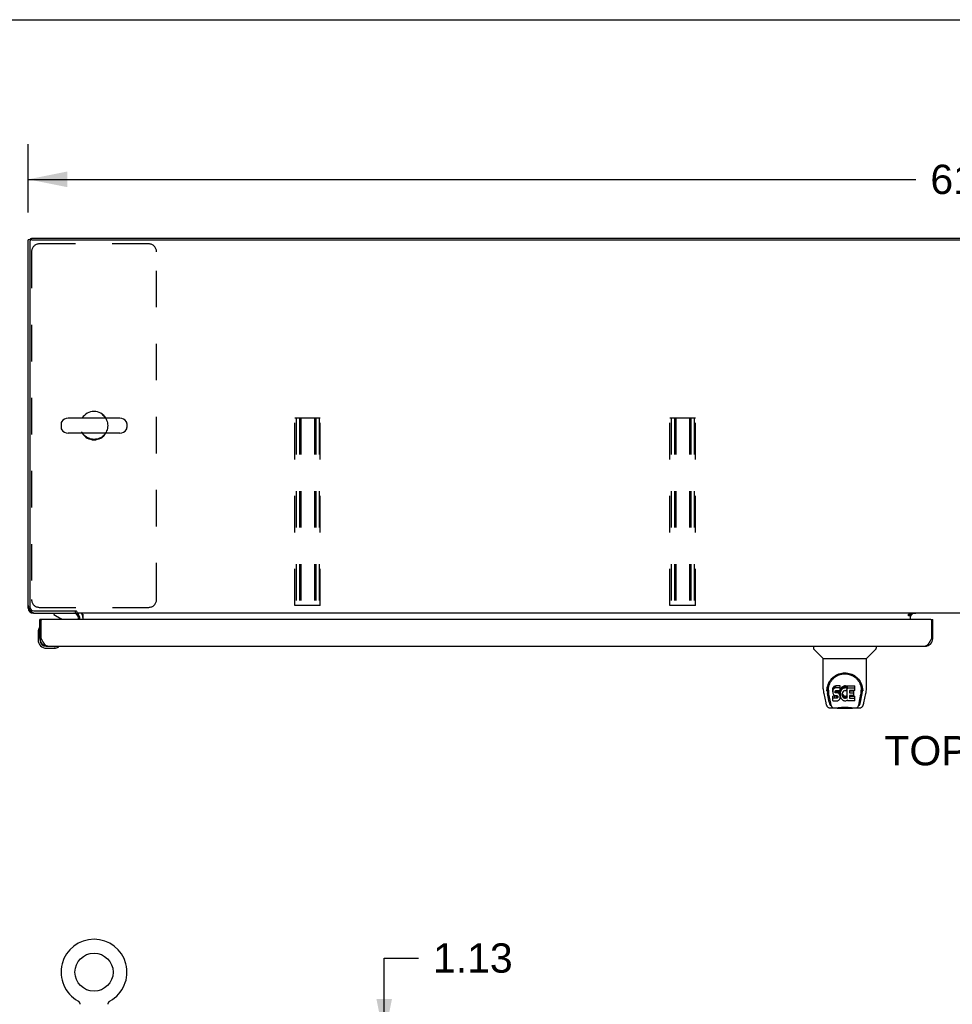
# Model space of a CAD drawing. Header units: inches. Extents: x 0 to 212, y 0 to 138.
# Tile 25 of 33: x 36 to 66, y 106 to 138. Entities that reach past the tile are written whole.
import ezdxf

# ---------------------------------------------------------------- set-up
doc = ezdxf.new("R2010")
doc.units = ezdxf.units.IN
doc.header["$LTSCALE"] = 11.6875
doc.header["$MEASUREMENT"] = 0
doc.linetypes.add('HIDDEN', pattern=[0.2, 0.1, -0.1])
doc.layers.get('0').update_dxf_attribs({"linetype": 'CONTINUOUS'})
for name, color, linetype in [('02___PRT_ALL_AXES', 7, 'CONTINUOUS'), ('DEFAULT_2', 8, 'HIDDEN'), ('DIMENSIONS', 7, 'CONTINUOUS')]:
    doc.layers.add(name, color=color, linetype=linetype)
doc.styles.get("Standard").update_dxf_attribs({"font": 'arial.ttf'})
doc.dimstyles.new('DIMSTYLE_1', dxfattribs={"dimtxt": 0.9375, "dimasz": 1.25, "dimexe": 0.09, "dimexo": 0.07, "dimgap": 0.0375, "dimtad": 0, "dimtih": 1, "dimtoh": 1, "dimzin": 4, "dimdsep": 46, "dimtxsty": 'Standard', "dimblk": '_FILLED', "dimblk1": '_FILLED', "dimblk2": '_FILLED', "dimcen": 0.09, "dimazin": 1, "dimtfac": 1, "dimtdec": 3, "dimtofl": 0, "dimtmove": 0, "dimatfit": 3, "dimldrblk": '_FILLED', "dimfxl": 0, "dimtolj": 1, "dimtzin": 4, "dimarcsym": 0})

# ---------------------------------------------------------------- blocks, each defined once
blk = doc.blocks.new('_FILLED')
at = {"color": 0, "linetype": 'ByBlock'}
blk.add_solid([(0, 0), (-1, 0.2), (-1, -0.2)], dxfattribs=at)
blk = doc.blocks.new('*D10')
at = {"layer": 'DIMENSIONS', "color": 2, "linetype": 'Continuous'}
for p, q in [((35.965, 131.337), (35.965, 133.518)), ((96.965, 131.337), (96.965, 133.518)), ((35.965, 132.393), (64.358, 132.393)), ((96.965, 132.393), (68.572, 132.393))]:
    blk.add_line(p, q, dxfattribs=at)
at = {"layer": 'DIMENSIONS', "color": 2, "linetype": 'Continuous', "xscale": 1.25, "yscale": 1.25, "zscale": 1.25, "rotation": 180}
blk.add_blockref('_FILLED', (35.965, 132.393), dxfattribs=at)
at = {"layer": 'DIMENSIONS', "color": 2, "linetype": 'Continuous', "xscale": 1.25, "yscale": 1.25, "zscale": 1.25}
blk.add_blockref('_FILLED', (96.965, 132.393), dxfattribs=at)
at = {"layer": 'DIMENSIONS', "color": 2, "linetype": 'Continuous', "insert": (66.465, 132.862), "char_height": 0.9375, "width": 3.27602, "attachment_point": 2, "line_spacing_factor": 0.9}
blk.add_mtext('61.00', dxfattribs=at)
blk = doc.blocks.new('*D13')
at = {"layer": 'DIMENSIONS', "color": 2, "linetype": 'Continuous'}
for p, q in [((47.353, 104.928), (47.353, 107.485)), ((47.353, 107.485), (48.447, 107.485)), ((46.228, 104.928), (50.994, 104.928)), ((46.228, 103.803), (50.994, 103.803)), ((47.353, 103.803), (47.353, 101.303))]:
    blk.add_line(p, q, dxfattribs=at)
at = {"layer": 'DIMENSIONS', "color": 2, "linetype": 'Continuous', "xscale": 1.25, "yscale": 1.25, "zscale": 1.25}
for p, rotation in [((47.353, 104.928), 270), ((47.353, 103.803), 90)]:
    blk.add_blockref('_FILLED', p, dxfattribs=dict(at, rotation=rotation))
at = {"layer": 'DIMENSIONS', "color": 2, "linetype": 'Continuous', "insert": (48.915, 107.954), "char_height": 0.9375, "width": 2.54763, "attachment_point": 1, "line_spacing_factor": 0.9}
blk.add_mtext('1.13', dxfattribs=at)

msp = doc.modelspace()

# ---------------------------------------------------------------- linework, layer by layer
at = {"color": 7, "linetype": 'Continuous'}
for p, q in [((0, 137.5), (212.5, 137.5)), ((36.069, 130.462), (35.965, 130.462)), ((36.014, 130.466), (36.017, 130.462)), ((36.017, 130.4), (36.017, 118.716)), ((36.069, 130.462), (36.069, 130.514)), ((36.079, 130.462), (96.85, 130.462)), ((38.9, 124.756), (37.237, 124.756)), ((37.015, 124.578), (37.015, 124.451)), ((39.123, 124.578), (39.123, 124.451)), ((38.9, 124.273), (37.237, 124.273)), ((35.965, 118.681), (35.978, 118.681)), ((36.014, 118.563), (36.037, 118.587)), ((36.131, 118.528), (36.131, 118.514)), ((36.142, 118.591), (37.472, 118.591)), ((36.782, 118.514), (36.782, 118.475)), ((36.782, 118.475), (37.02, 118.337)), ((37.464, 118.591), (37.464, 118.514)), ((37.517, 118.565), (37.517, 118.514)), ((94.162, 118.514), (37.517, 118.514)), ((37.715, 118.485), (37.715, 118.31)), ((64.126, 118.434), (64.126, 118.485)), ((64.126, 118.485), (64.194, 118.485)), ((64.194, 118.434), (64.126, 118.434)), ((64.194, 118.514), (64.194, 118.485)), ((64.194, 118.31), (64.194, 118.48)), ((64.201, 118.439), (64.265, 118.503)), ((36.402, 118.31), (36.34, 118.31)), ((37.569, 118.31), (37.569, 118.357)), ((64.84, 118.31), (64.902, 118.31)), ((36.28, 117.916), (36.28, 117.659)), ((36.327, 118.051), (36.327, 118.051)), ((36.34, 117.703), (36.34, 117.659)), ((36.34, 117.703), (36.382, 117.703)), ((64.902, 117.703), (64.86, 117.703)), ((36.543, 117.456), (36.586, 117.456)), ((36.543, 117.396), (36.799, 117.396)), ((36.837, 117.399), (36.799, 117.396)), ((61.086, 117.456), (61.086, 117.394)), ((61.395, 117.069), (61.098, 117.366)), ((62.785, 117.069), (63.082, 117.366)), ((63.094, 117.456), (63.094, 117.394)), ((61.401, 116.091), (61.401, 117.063)), ((61.401, 117.063), (62.779, 117.063)), ((62.779, 116.092), (62.779, 117.063)), ((61.416, 115.948), (61.481, 115.643)), ((61.526, 116.122), (61.525, 116.059)), ((61.588, 115.67), (61.536, 115.941)), ((61.563, 116.049), (61.563, 116.026)), ((61.572, 115.928), (61.629, 115.635)), ((61.706, 116.094), (61.704, 116.071)), ((61.704, 116.004), (61.704, 116.071)), ((61.706, 116.028), (61.704, 116.004)), ((61.704, 116.004), (61.705, 115.98)), ((61.705, 115.98), (61.709, 115.957)), ((61.711, 116.118), (61.706, 116.094)), ((61.706, 116.028), (61.706, 116.094)), ((61.711, 116.051), (61.706, 116.028)), ((61.709, 115.957), (61.717, 115.934)), ((61.72, 116.14), (61.711, 116.118)), ((61.711, 116.051), (61.711, 116.118)), ((61.72, 116.073), (61.711, 116.051)), ((61.717, 115.934), (61.73, 115.914)), ((61.734, 116.16), (61.72, 116.14)), ((61.72, 116.073), (61.72, 116.14)), ((61.734, 116.093), (61.72, 116.073)), ((61.73, 115.914), (61.746, 115.897)), ((61.742, 116.168), (61.734, 116.16)), ((61.734, 116.093), (61.734, 116.16)), ((61.742, 116.101), (61.734, 116.093)), ((61.752, 116.174), (61.742, 116.168)), ((61.742, 116.101), (61.742, 116.168)), ((61.752, 116.108), (61.742, 116.101)), ((61.773, 116.184), (61.752, 116.174)), ((61.752, 116.108), (61.752, 116.174)), ((61.773, 116.117), (61.752, 116.108)), ((61.797, 116.192), (61.773, 116.184)), ((61.773, 116.117), (61.773, 116.184)), ((61.797, 116.125), (61.773, 116.117)), ((61.775, 115.992), (61.776, 116.007)), ((61.776, 115.985), (61.775, 115.992)), ((61.776, 116.007), (61.778, 116.022)), ((61.776, 115.985), (61.776, 116.007)), ((61.778, 115.978), (61.776, 115.985)), ((61.778, 116.022), (61.781, 116.029)), ((61.778, 115.978), (61.778, 116.022)), ((61.782, 115.972), (61.778, 115.978)), ((61.781, 116.029), (61.787, 116.034)), ((61.782, 115.972), (61.782, 116.03)), ((61.789, 115.967), (61.782, 115.972)), ((61.787, 116.034), (61.801, 116.038)), ((61.789, 116.034), (61.788, 116.034)), ((61.803, 116.03), (61.789, 116.034)), ((61.789, 115.967), (61.789, 116.034)), ((61.803, 115.963), (61.789, 115.967)), ((61.797, 116.125), (61.797, 116.192)), ((61.936, 116.192), (61.797, 116.192)), ((61.936, 116.125), (61.797, 116.125)), ((61.801, 116.038), (61.816, 116.039)), ((61.827, 116.031), (61.803, 116.03)), ((61.803, 115.963), (61.803, 116.03)), ((61.827, 115.964), (61.803, 115.963)), ((61.816, 116.039), (61.929, 116.039)), ((61.851, 116.029), (61.827, 116.031)), ((61.827, 115.964), (61.827, 116.031)), ((61.851, 115.963), (61.827, 115.964)), ((61.874, 116.024), (61.851, 116.029)), ((61.851, 115.963), (61.851, 116.029)), ((61.874, 115.958), (61.851, 115.963)), ((61.885, 116.019), (61.874, 116.024)), ((61.874, 115.958), (61.874, 116.024)), ((61.885, 115.953), (61.874, 115.958)), ((61.895, 116.013), (61.885, 116.019)), ((61.885, 115.953), (61.885, 116.019)), ((61.895, 115.946), (61.885, 115.953)), ((61.912, 115.996), (61.895, 116.013)), ((61.895, 115.946), (61.895, 116.013)), ((61.912, 115.929), (61.895, 115.946)), ((61.926, 115.976), (61.912, 115.996)), ((61.912, 115.929), (61.912, 115.996)), ((61.926, 115.909), (61.912, 115.929)), ((61.935, 115.954), (61.926, 115.976)), ((61.926, 115.909), (61.926, 115.976)), ((61.935, 115.887), (61.926, 115.909)), ((61.929, 116.039), (61.934, 116.04)), ((61.934, 116.04), (61.936, 116.045)), ((61.935, 115.887), (61.935, 115.954)), ((61.936, 115.95), (61.935, 115.954)), ((61.938, 116.149), (61.936, 116.192)), ((61.936, 116.125), (61.936, 116.192)), ((61.938, 116.082), (61.936, 116.125)), ((61.936, 116.045), (61.937, 116.058)), ((61.941, 116.028), (61.936, 115.983)), ((61.936, 115.916), (61.936, 115.983)), ((61.941, 115.961), (61.936, 115.916)), ((61.936, 115.916), (61.937, 115.894)), ((61.937, 116.058), (61.938, 116.082)), ((61.938, 116.082), (61.938, 116.149)), ((61.945, 116.049), (61.941, 116.028)), ((61.941, 115.961), (61.941, 116.028)), ((61.945, 115.983), (61.941, 115.961)), ((61.951, 116.071), (61.945, 116.049)), ((61.945, 115.983), (61.945, 116.049)), ((61.951, 116.004), (61.945, 115.983)), ((61.959, 116.091), (61.951, 116.071)), ((61.951, 116.004), (61.951, 116.071)), ((61.959, 116.025), (61.951, 116.004)), ((61.97, 116.111), (61.959, 116.091)), ((61.959, 116.025), (61.959, 116.091)), ((61.97, 116.044), (61.959, 116.025)), ((61.983, 116.129), (61.97, 116.111)), ((61.97, 116.044), (61.97, 116.111)), ((61.983, 116.062), (61.97, 116.044)), ((61.998, 116.146), (61.983, 116.129)), ((61.983, 116.062), (61.983, 116.129)), ((61.998, 116.079), (61.983, 116.062)), ((62.014, 116.161), (61.998, 116.146)), ((61.998, 116.079), (61.998, 116.146)), ((62.014, 116.094), (61.998, 116.079)), ((62.006, 115.932), (62.005, 115.905)), ((62.009, 115.959), (62.006, 115.932)), ((62.007, 115.892), (62.007, 115.932)), ((62.008, 115.951), (62.01, 115.946)), ((62.013, 115.971), (62.009, 115.959)), ((62.01, 115.946), (62.02, 115.921)), ((62.01, 115.879), (62.01, 115.946)), ((62.019, 115.983), (62.013, 115.971)), ((62.032, 116.174), (62.014, 116.161)), ((62.014, 116.094), (62.014, 116.161)), ((62.032, 116.107), (62.014, 116.094)), ((62.033, 116.006), (62.019, 115.983)), ((62.02, 115.921), (62.033, 115.898)), ((62.02, 115.854), (62.02, 115.921)), ((62.053, 116.183), (62.032, 116.174)), ((62.032, 116.107), (62.032, 116.174)), ((62.053, 116.116), (62.032, 116.107)), ((62.041, 116.017), (62.033, 116.006)), ((62.052, 116.024), (62.041, 116.017)), ((62.077, 116.035), (62.052, 116.024)), ((62.075, 116.188), (62.053, 116.183)), ((62.053, 116.116), (62.053, 116.183)), ((62.075, 116.121), (62.053, 116.116)), ((62.097, 116.19), (62.075, 116.188)), ((62.075, 116.121), (62.075, 116.188)), ((62.097, 116.123), (62.075, 116.121)), ((62.09, 116.038), (62.077, 116.035)), ((62.103, 116.038), (62.09, 116.038)), ((62.097, 116.123), (62.097, 116.19)), ((62.097, 116.19), (62.119, 116.19)), ((62.119, 116.123), (62.097, 116.123)), ((62.116, 116.035), (62.103, 116.038)), ((62.129, 116.03), (62.116, 116.035)), ((62.13, 116.188), (62.119, 116.19)), ((62.119, 116.123), (62.119, 116.19)), ((62.13, 116.121), (62.119, 116.123)), ((62.141, 116.185), (62.13, 116.188)), ((62.13, 116.121), (62.13, 116.188)), ((62.141, 116.118), (62.13, 116.121)), ((62.161, 116.101), (62.135, 116.032)), ((62.16, 116.173), (62.141, 116.185)), ((62.141, 116.118), (62.141, 116.185)), ((62.16, 116.106), (62.141, 116.118)), ((62.16, 116.173), (62.16, 116.106)), ((62.161, 116.169), (62.161, 116.102)), ((62.17, 115.798), (62.17, 116.189)), ((62.17, 116.189), (62.407, 116.189)), ((62.17, 116.123), (62.407, 116.123)), ((62.24, 116.035), (62.24, 115.967)), ((62.407, 116.039), (62.244, 116.039)), ((62.244, 116.03), (62.376, 116.03)), ((62.244, 115.963), (62.376, 115.963)), ((62.38, 115.885), (62.38, 116.025)), ((62.411, 116.044), (62.411, 116.185)), ((62.55, 115.635), (62.607, 115.925)), ((62.592, 115.67), (62.644, 115.941)), ((62.607, 115.925), (62.608, 115.929)), ((62.654, 116.122), (62.655, 116.059)), ((62.661, 116.049), (62.661, 116.049)), ((62.661, 116.036), (62.661, 116.036)), ((62.699, 115.643), (62.764, 115.948)), ((61.706, 115.718), (61.706, 115.86)), ((61.77, 115.865), (61.711, 115.864)), ((61.711, 115.797), (61.711, 115.864)), ((61.77, 115.798), (61.711, 115.797)), ((61.711, 115.713), (61.855, 115.713)), ((61.746, 115.897), (61.766, 115.884)), ((61.766, 115.884), (61.777, 115.879)), ((61.831, 115.865), (61.77, 115.865)), ((61.77, 115.798), (61.77, 115.865)), ((61.831, 115.798), (61.77, 115.798)), ((61.777, 115.879), (61.789, 115.877)), ((61.789, 115.877), (61.836, 115.877)), ((61.846, 115.866), (61.831, 115.865)), ((61.831, 115.798), (61.831, 115.865)), ((61.846, 115.799), (61.831, 115.798)), ((61.836, 115.877), (61.844, 115.876)), ((61.844, 115.876), (61.851, 115.874)), ((61.853, 115.87), (61.846, 115.866)), ((61.846, 115.799), (61.846, 115.866)), ((61.853, 115.803), (61.846, 115.799)), ((61.851, 115.874), (61.857, 115.869)), ((61.854, 115.871), (61.853, 115.87)), ((61.853, 115.803), (61.853, 115.87)), ((61.858, 115.808), (61.853, 115.803)), ((61.855, 115.713), (61.867, 115.715)), ((61.857, 115.869), (61.862, 115.863)), ((61.858, 115.808), (61.858, 115.868)), ((61.867, 115.82), (61.858, 115.808)), ((61.862, 115.863), (61.868, 115.85)), ((61.867, 115.82), (61.867, 115.852)), ((61.87, 115.827), (61.867, 115.82)), ((61.867, 115.715), (61.878, 115.719)), ((61.868, 115.85), (61.871, 115.835)), ((61.87, 115.827), (61.87, 115.839)), ((61.871, 115.835), (61.87, 115.827)), ((61.878, 115.719), (61.898, 115.733)), ((61.898, 115.733), (61.915, 115.75)), ((61.915, 115.75), (61.922, 115.76)), ((61.922, 115.76), (61.927, 115.77)), ((61.927, 115.77), (61.936, 115.793)), ((61.941, 115.864), (61.935, 115.887)), ((61.936, 115.793), (61.942, 115.816)), ((61.937, 115.894), (61.94, 115.872)), ((61.94, 115.872), (61.945, 115.85)), ((61.944, 115.84), (61.941, 115.864)), ((61.942, 115.816), (61.944, 115.84)), ((61.944, 115.84), (61.944, 115.854)), ((61.945, 115.85), (61.952, 115.829)), ((61.952, 115.829), (61.973, 115.79)), ((61.973, 115.79), (61.986, 115.771)), ((61.986, 115.771), (62, 115.755)), ((62, 115.755), (62.017, 115.74)), ((62.005, 115.905), (62.007, 115.892)), ((62.007, 115.892), (62.01, 115.879)), ((62.01, 115.879), (62.02, 115.854)), ((62.017, 115.74), (62.034, 115.726)), ((62.02, 115.854), (62.033, 115.831)), ((62.033, 115.898), (62.042, 115.888)), ((62.033, 115.831), (62.033, 115.898)), ((62.033, 115.831), (62.042, 115.821)), ((62.034, 115.726), (62.044, 115.721)), ((62.042, 115.888), (62.052, 115.879)), ((62.042, 115.821), (62.042, 115.888)), ((62.042, 115.821), (62.052, 115.812)), ((62.044, 115.721), (62.055, 115.717)), ((62.052, 115.879), (62.063, 115.872)), ((62.052, 115.812), (62.052, 115.879)), ((62.052, 115.812), (62.063, 115.805)), ((62.055, 115.717), (62.076, 115.712)), ((62.063, 115.872), (62.076, 115.867)), ((62.063, 115.805), (62.063, 115.872)), ((62.063, 115.805), (62.076, 115.8)), ((62.076, 115.867), (62.089, 115.864)), ((62.076, 115.8), (62.076, 115.867)), ((62.076, 115.8), (62.089, 115.798)), ((62.076, 115.712), (62.098, 115.709)), ((62.089, 115.864), (62.102, 115.864)), ((62.089, 115.798), (62.089, 115.864)), ((62.089, 115.798), (62.102, 115.797)), ((62.098, 115.709), (62.121, 115.712)), ((62.102, 115.864), (62.115, 115.866)), ((62.102, 115.797), (62.102, 115.864)), ((62.102, 115.797), (62.115, 115.799)), ((62.115, 115.866), (62.128, 115.87)), ((62.115, 115.799), (62.115, 115.866)), ((62.115, 115.799), (62.128, 115.803)), ((62.121, 115.712), (62.142, 115.719)), ((62.128, 115.87), (62.14, 115.875)), ((62.128, 115.803), (62.128, 115.87)), ((62.128, 115.803), (62.14, 115.809)), ((62.14, 115.875), (62.151, 115.883)), ((62.14, 115.809), (62.14, 115.875)), ((62.14, 115.809), (62.151, 115.816)), ((62.142, 115.719), (62.161, 115.731)), ((62.151, 115.883), (62.151, 115.816)), ((62.158, 115.882), (62.17, 115.864)), ((62.158, 115.815), (62.17, 115.798)), ((62.172, 115.731), (62.161, 115.731)), ((62.161, 115.731), (62.161, 115.731)), ((62.172, 115.718), (62.172, 115.731)), ((62.407, 115.713), (62.176, 115.713)), ((62.241, 115.876), (62.241, 115.799)), ((62.376, 115.881), (62.246, 115.881)), ((62.246, 115.861), (62.407, 115.861)), ((62.246, 115.794), (62.407, 115.794)), ((62.412, 115.718), (62.412, 115.857)), ((61.605, 115.488), (61.832, 115.488)), ((61.647, 115.567), (61.64, 115.567)), ((61.646, 115.571), (61.649, 115.561)), ((61.649, 115.56), (61.649, 115.561)), ((61.692, 115.488), (61.69, 115.488)), ((61.807, 115.488), (61.827, 115.489)), ((61.807, 115.488), (61.829, 115.489)), ((61.852, 115.468), (61.831, 115.489)), ((62.328, 115.468), (61.852, 115.468)), ((62.328, 115.468), (62.349, 115.489)), ((62.348, 115.488), (62.575, 115.488)), ((62.489, 115.488), (62.488, 115.488)), ((62.531, 115.561), (62.534, 115.571)), ((62.531, 115.56), (62.531, 115.561)), ((62.54, 115.567), (62.533, 115.567)), ((37.553, 106.113), (37.553, 106.113)), ((37.553, 106.113), (37.557, 106.111)), ((37.557, 106.111), (37.561, 106.108)), ((37.561, 106.108), (37.564, 106.106)), ((37.564, 106.106), (37.568, 106.103)), ((37.568, 106.103), (37.571, 106.1)), ((37.571, 106.1), (37.575, 106.097)), ((37.575, 106.098), (37.578, 106.094)), ((37.578, 106.095), (37.581, 106.091)), ((37.581, 106.091), (37.584, 106.088)), ((37.584, 106.088), (37.587, 106.085)), ((37.587, 106.085), (37.59, 106.081)), ((37.59, 106.081), (37.593, 106.078)), ((37.593, 106.078), (37.595, 106.074)), ((37.595, 106.074), (37.598, 106.071)), ((37.598, 106.071), (37.6, 106.067)), ((37.6, 106.067), (37.602, 106.063)), ((37.602, 106.063), (37.604, 106.059)), ((37.604, 106.059), (37.606, 106.055)), ((37.606, 106.055), (37.608, 106.051)), ((37.608, 106.051), (37.609, 106.047)), ((37.609, 106.047), (37.611, 106.043)), ((37.611, 106.043), (37.612, 106.038)), ((37.612, 106.038), (37.613, 106.034)), ((37.614, 106.03), (37.615, 106.025)), ((38.521, 106.004), (38.521, 106.008)), ((38.522, 106.017), (38.522, 106.021)), ((38.524, 106.03), (38.525, 106.034)), ((38.525, 106.034), (38.526, 106.038)), ((38.526, 106.038), (38.527, 106.043)), ((38.527, 106.043), (38.529, 106.047)), ((38.529, 106.047), (38.53, 106.051)), ((38.53, 106.051), (38.532, 106.055)), ((38.532, 106.055), (38.534, 106.059)), ((38.534, 106.059), (38.536, 106.063)), ((38.536, 106.063), (38.538, 106.067)), ((38.538, 106.067), (38.54, 106.071)), ((38.54, 106.071), (38.543, 106.074)), ((38.543, 106.074), (38.545, 106.078)), ((38.545, 106.078), (38.548, 106.081)), ((38.548, 106.081), (38.551, 106.085)), ((38.551, 106.085), (38.554, 106.088)), ((38.554, 106.088), (38.557, 106.091)), ((38.557, 106.091), (38.56, 106.095)), ((38.56, 106.094), (38.563, 106.098)), ((38.563, 106.097), (38.567, 106.1)), ((38.566, 106.1), (38.57, 106.103)), ((38.57, 106.103), (38.574, 106.106)), ((38.574, 106.106), (38.577, 106.108)), ((38.577, 106.108), (38.581, 106.111)), ((38.577, 106.108), (38.579, 106.109)), ((38.581, 106.111), (38.585, 106.113)), ((38.585, 106.113), (38.585, 106.113))]:
    msp.add_line(p, q, dxfattribs=at)
at = {"color": 3, "linetype": 'Continuous'}
for p, q in [((35.965, 118.681), (35.965, 130.462)), ((36.069, 130.514), (96.861, 130.514)), ((36.131, 118.514), (37.468, 118.514)), ((64.194, 118.48), (64.126, 118.48)), ((64.365, 118.503), (64.194, 118.503)), ((36.34, 117.703), (36.34, 118.31)), ((36.382, 117.703), (36.382, 118.29)), ((64.84, 118.31), (36.402, 118.31)), ((37.611, 118.31), (37.611, 118.372)), ((64.86, 118.29), (64.86, 117.703)), ((64.902, 117.703), (64.902, 118.31)), ((36.395, 117.678), (36.382, 117.703)), ((36.402, 117.666), (36.395, 117.678)), ((36.408, 117.653), (36.402, 117.666)), ((36.415, 117.641), (36.408, 117.653)), ((36.422, 117.629), (36.415, 117.641)), ((64.834, 117.653), (64.827, 117.641)), ((64.841, 117.666), (64.834, 117.653)), ((64.847, 117.678), (64.841, 117.666)), ((64.86, 117.703), (64.847, 117.678)), ((36.586, 117.456), (64.656, 117.456))]:
    msp.add_line(p, q, dxfattribs=at)
for points in [[(35.974, 118.697), (35.973, 118.696), (35.967, 118.689), (35.965, 118.681)], [(36.131, 118.514), (36.139, 118.517), (36.147, 118.523), (36.147, 118.523)], [(36.586, 117.456), (36.583, 117.457), (36.58, 117.457), (36.577, 117.457), (36.573, 117.458), (36.57, 117.458), (36.567, 117.459), (36.563, 117.46), (36.56, 117.462), (36.557, 117.463), (36.553, 117.464), (36.55, 117.466), (36.547, 117.468), (36.544, 117.47), (36.54, 117.472), (36.537, 117.474), (36.534, 117.476), (36.53, 117.479), (36.527, 117.482), (36.524, 117.484), (36.52, 117.487), (36.517, 117.491), (36.514, 117.494), (36.511, 117.497), (36.507, 117.501), (36.504, 117.504), (36.501, 117.508), (36.497, 117.512), (36.494, 117.516), (36.491, 117.52), (36.488, 117.524), (36.484, 117.529), (36.481, 117.533), (36.478, 117.538), (36.474, 117.542), (36.471, 117.547), (36.468, 117.552), (36.464, 117.557), (36.461, 117.562), (36.458, 117.567), (36.455, 117.573), (36.451, 117.578), (36.448, 117.583), (36.445, 117.589), (36.441, 117.594), (36.438, 117.6), (36.435, 117.606), (36.431, 117.612), (36.428, 117.617), (36.425, 117.623), (36.422, 117.629)], [(64.827, 117.641), (64.821, 117.629), (64.818, 117.623), (64.814, 117.617), (64.811, 117.612), (64.808, 117.606), (64.804, 117.6), (64.801, 117.594), (64.798, 117.589), (64.794, 117.583), (64.791, 117.578), (64.788, 117.573), (64.785, 117.567), (64.781, 117.562), (64.778, 117.557), (64.775, 117.552), (64.771, 117.547), (64.768, 117.542), (64.765, 117.538), (64.762, 117.533), (64.758, 117.529), (64.755, 117.524), (64.752, 117.52), (64.748, 117.516), (64.745, 117.512), (64.742, 117.508), (64.738, 117.504), (64.735, 117.501), (64.732, 117.497), (64.729, 117.494), (64.725, 117.491), (64.722, 117.487), (64.719, 117.484), (64.715, 117.482), (64.712, 117.479), (64.709, 117.476), (64.705, 117.474), (64.702, 117.472), (64.699, 117.47), (64.696, 117.468), (64.692, 117.466), (64.689, 117.464), (64.686, 117.463), (64.682, 117.462), (64.679, 117.46), (64.676, 117.459), (64.672, 117.458), (64.669, 117.458), (64.666, 117.457), (64.663, 117.457), (64.659, 117.457), (64.656, 117.456)]]:
    msp.add_lwpolyline(points, dxfattribs=at)
at = {"color": 7, "linetype": 'Continuous'}
for points in [[(37.497, 118.58), (37.495, 118.581), (37.494, 118.581), (37.492, 118.582), (37.49, 118.582), (37.488, 118.583), (37.486, 118.584), (37.484, 118.585), (37.481, 118.586), (37.479, 118.588), (37.476, 118.589), (37.474, 118.59), (37.472, 118.591)], [(37.517, 118.565), (37.516, 118.567), (37.515, 118.568), (37.513, 118.57), (37.512, 118.571), (37.511, 118.573), (37.509, 118.574), (37.508, 118.575), (37.507, 118.576), (37.506, 118.577), (37.505, 118.577), (37.503, 118.578), (37.502, 118.578), (37.501, 118.579), (37.5, 118.579), (37.497, 118.58)], [(37.695, 118.498), (37.692, 118.503), (37.691, 118.505), (37.69, 118.507), (37.688, 118.508), (37.687, 118.51), (37.685, 118.512), (37.684, 118.513), (37.682, 118.514), (37.681, 118.514), (37.679, 118.514), (37.678, 118.514)], [(37.715, 118.485), (37.713, 118.485), (37.712, 118.485), (37.71, 118.485), (37.708, 118.486), (37.706, 118.487), (37.704, 118.488), (37.703, 118.489), (37.701, 118.491), (37.7, 118.492), (37.698, 118.494), (37.697, 118.496), (37.695, 118.498)], [(36.327, 118.051), (36.326, 118.05), (36.326, 118.048), (36.325, 118.045)], [(36.928, 117.441), (36.93, 117.442), (36.932, 117.442), (36.933, 117.443)], [(36.933, 117.443), (36.935, 117.443), (36.935, 117.443)], [(61.519, 116.049), (61.522, 116.091), (61.529, 116.143), (61.541, 116.192), (61.556, 116.238), (61.575, 116.282), (61.596, 116.323), (61.621, 116.361), (61.648, 116.397), (61.677, 116.43), (61.709, 116.461), (61.744, 116.49), (61.78, 116.515), (61.819, 116.538), (61.86, 116.558), (61.903, 116.575), (61.948, 116.589), (61.994, 116.598), (62.041, 116.605), (62.088, 116.607), (62.135, 116.605), (62.182, 116.599), (62.228, 116.59), (62.273, 116.577), (62.316, 116.56), (62.357, 116.54), (62.396, 116.518), (62.433, 116.492), (62.468, 116.464), (62.5, 116.433), (62.53, 116.4), (62.557, 116.364), (62.581, 116.326), (62.603, 116.286), (62.622, 116.243), (62.638, 116.197), (62.65, 116.148), (62.658, 116.097), (62.661, 116.049)], [(61.85, 116.518), (61.866, 116.526), (61.882, 116.533), (61.898, 116.54), (61.914, 116.546), (61.93, 116.551), (61.946, 116.556), (61.962, 116.56), (61.978, 116.564), (61.994, 116.567), (62.01, 116.57), (62.026, 116.572), (62.041, 116.574), (62.057, 116.575), (62.073, 116.576), (62.089, 116.576), (62.105, 116.576), (62.121, 116.575), (62.137, 116.574), (62.153, 116.572), (62.169, 116.57), (62.185, 116.567), (62.201, 116.564), (62.217, 116.56), (62.233, 116.556), (62.249, 116.551), (62.265, 116.546), (62.281, 116.54), (62.297, 116.534), (62.313, 116.526)], [(61.563, 116.049), (61.563, 116.069), (61.565, 116.093), (61.567, 116.117), (61.571, 116.141), (61.576, 116.165), (61.582, 116.188), (61.588, 116.211), (61.596, 116.233), (61.605, 116.254), (61.614, 116.275), (61.624, 116.296), (61.635, 116.315), (61.647, 116.334), (61.659, 116.352), (61.672, 116.369), (61.685, 116.386), (61.699, 116.402), (61.713, 116.417), (61.727, 116.431), (61.742, 116.444), (61.757, 116.457), (61.772, 116.469), (61.787, 116.48), (61.803, 116.491), (61.819, 116.501), (61.834, 116.51), (61.85, 116.518)], [(62.313, 116.526), (62.329, 116.519), (62.345, 116.51), (62.361, 116.501), (62.376, 116.491), (62.392, 116.481), (62.407, 116.47), (62.422, 116.458), (62.437, 116.445), (62.452, 116.432), (62.467, 116.417), (62.481, 116.402), (62.495, 116.387), (62.508, 116.37), (62.521, 116.353), (62.533, 116.334), (62.545, 116.316), (62.555, 116.296), (62.566, 116.276), (62.575, 116.255), (62.584, 116.233), (62.591, 116.211), (62.598, 116.188), (62.604, 116.165), (62.609, 116.142), (62.612, 116.118), (62.615, 116.094), (62.616, 116.069), (62.617, 116.049)], [(61.401, 116.091), (61.402, 116.064), (61.405, 116.022), (61.41, 115.98), (61.416, 115.948)], [(61.519, 116.036), (61.519, 116.04), (61.519, 116.049)], [(61.563, 116.026), (61.563, 116.01), (61.565, 115.981), (61.568, 115.953), (61.572, 115.928)], [(62.608, 115.929), (62.608, 115.932), (62.609, 115.935), (62.609, 115.938), (62.61, 115.941), (62.61, 115.944), (62.611, 115.947), (62.612, 115.951), (62.612, 115.954), (62.612, 115.958), (62.613, 115.961), (62.613, 115.965), (62.614, 115.969), (62.614, 115.973), (62.615, 115.977), (62.615, 115.981), (62.615, 115.986), (62.616, 115.99), (62.616, 115.994), (62.616, 115.999), (62.616, 116.004), (62.617, 116.009), (62.617, 116.013), (62.617, 116.018), (62.617, 116.024), (62.617, 116.049)], [(62.661, 116.049), (62.661, 116.041), (62.661, 116.036)], [(62.764, 115.948), (62.77, 115.979), (62.775, 116.021), (62.778, 116.064), (62.779, 116.092)], [(61.481, 115.643), (61.485, 115.628), (61.49, 115.607), (61.496, 115.588), (61.502, 115.572), (61.509, 115.557), (61.516, 115.543), (61.524, 115.531), (61.534, 115.52), (61.545, 115.51), (61.557, 115.501), (61.571, 115.495), (61.586, 115.49), (61.601, 115.488), (61.605, 115.488)], [(61.629, 115.635), (61.632, 115.624), (61.635, 115.61), (61.638, 115.596), (61.642, 115.583), (61.646, 115.571)], [(61.711, 115.864), (61.71, 115.864), (61.71, 115.864), (61.71, 115.864), (61.709, 115.864), (61.709, 115.864), (61.708, 115.863), (61.708, 115.863), (61.708, 115.863), (61.707, 115.862), (61.707, 115.862), (61.707, 115.861), (61.707, 115.861), (61.706, 115.86), (61.706, 115.86)], [(61.711, 115.797), (61.71, 115.797), (61.71, 115.797), (61.71, 115.797), (61.709, 115.797), (61.709, 115.797), (61.708, 115.797), (61.708, 115.796), (61.708, 115.796), (61.707, 115.796), (61.707, 115.795), (61.707, 115.795), (61.707, 115.794), (61.706, 115.794), (61.706, 115.793)], [(62.534, 115.571), (62.538, 115.583), (62.542, 115.596), (62.545, 115.61), (62.548, 115.624), (62.55, 115.635)], [(62.575, 115.488), (62.589, 115.489), (62.603, 115.492), (62.615, 115.497), (62.627, 115.504), (62.637, 115.512), (62.647, 115.521), (62.655, 115.531), (62.662, 115.541), (62.669, 115.553), (62.675, 115.565), (62.681, 115.579), (62.686, 115.595), (62.691, 115.611), (62.696, 115.63), (62.699, 115.643)], [(61.649, 115.56), (61.655, 115.548), (61.661, 115.536), (61.667, 115.525), (61.674, 115.516), (61.681, 115.508), (61.689, 115.501), (61.698, 115.495), (61.708, 115.491), (61.718, 115.489), (61.726, 115.488)], [(61.827, 115.489), (61.849, 115.49), (61.872, 115.492), (61.897, 115.495), (61.923, 115.498), (61.95, 115.501), (61.977, 115.503), (62.005, 115.506), (62.034, 115.507), (62.063, 115.509), (62.093, 115.509), (62.122, 115.508), (62.151, 115.507), (62.179, 115.505), (62.207, 115.503), (62.234, 115.5), (62.26, 115.497), (62.285, 115.495), (62.309, 115.492), (62.332, 115.49)], [(61.829, 115.489), (61.855, 115.49), (61.883, 115.493), (61.911, 115.496), (61.94, 115.498), (61.969, 115.501), (61.998, 115.504), (62.029, 115.505), (62.059, 115.507), (62.089, 115.507), (62.12, 115.507), (62.15, 115.505), (62.181, 115.504), (62.21, 115.501), (62.24, 115.498), (62.268, 115.496), (62.297, 115.493), (62.324, 115.49)], [(62.324, 115.49), (62.351, 115.489), (62.373, 115.488)], [(62.332, 115.49), (62.353, 115.489), (62.373, 115.488)], [(62.454, 115.488), (62.462, 115.489), (62.472, 115.491), (62.482, 115.495), (62.491, 115.501), (62.499, 115.507), (62.506, 115.516), (62.513, 115.525), (62.519, 115.535), (62.525, 115.548), (62.531, 115.56)], [(37.613, 106.034), (37.614, 106.03), (37.615, 106.025), (37.616, 106.021), (37.616, 106.017), (37.617, 106.012), (37.617, 106.008), (37.617, 106.004)], [(37.616, 106.017), (37.617, 106.012), (37.617, 106.008)], [(38.521, 106.008), (38.521, 106.012), (38.522, 106.017), (38.522, 106.021), (38.523, 106.025), (38.524, 106.03)]]:
    msp.add_lwpolyline(points, dxfattribs=at)
msp.add_circle((38.069, 107.032), 0.609, dxfattribs=at)
at = {"color": 3, "linetype": 'Continuous'}
for centre, radius, start, end in [((36.131, 130.348), 0.167, 112.0574, 136.4991), ((36.211, 118.761), 0.246, 180, 270), ((36.131, 118.681), 0.167, 180, 270), ((37.468, 118.372), 0.142, 0, 90), ((64.309, 118.399), 0.115, 115.2502, 167.1429), ((36.402, 118.29), 0.02, 90, 180), ((64.84, 118.29), 0.02, 0, 90), ((36.586, 117.703), 0.246, 180, 270), ((64.656, 117.703), 0.246, 270, 360)]:
    msp.add_arc(centre, radius, start, end, dxfattribs=at)
at = {"color": 7, "linetype": 'Continuous'}
for centre, radius, start, end in [((36.079, 130.4), 0.0625, 90, 180), ((37.237, 124.514), 0.241, 90, 146.8152), ((38.069, 124.514), 0.452, 32.2979, 147.7021), ((38.9, 124.514), 0.241, 33.1848, 90), ((37.14, 124.578), 0.125, 146.8152, 180), ((37.14, 124.451), 0.125, 180, 213.1848), ((38.998, 124.578), 0.125, 0, 33.1848), ((38.998, 124.451), 0.125, 326.8152, 360), ((37.237, 124.514), 0.241, 213.1848, 270), ((38.069, 124.514), 0.452, 212.2955, 327.7045), ((38.9, 124.514), 0.241, 270, 326.8152), ((36.142, 118.716), 0.125, 180, 270), ((37.412, 118.357), 0.157, 0, 90), ((37.468, 118.372), 0.246, 0, 35.3272), ((36.97, 118.251), 0.1, 36.5468, 59.908), ((36.53, 117.916), 0.25, 149.1101, 180), ((36.328, 118.036), 0.015, 96.3796, 149.1101), ((36.325, 118.036), 0.015, 0, 83.6204), ((36.543, 117.659), 0.263, 180, 270), ((36.543, 117.659), 0.203, 180, 270), ((36.799, 117.646), 0.25, 270, 300.8899), ((36.92, 117.441), 0.015, 6.3796, 90), ((36.92, 117.445), 0.015, 300.8899, 353.6204), ((61.125, 117.394), 0.0394, 180, 225), ((63.055, 117.394), 0.0394, 315, 360), ((61.409, 117.082), 0.0197, 225, 270), ((62.771, 117.082), 0.0197, 270, 315), ((38.069, 107.032), 1.054, 299.1042, 240.8958)]:
    msp.add_arc(centre, radius, start, end, dxfattribs=at)
for centre, major_axis, ratio, start_param, end_param in [((62.09, 116.049), (0, 0.565), 0.999848, 1.129542, 1.76365), ((62.09, 116.049), (0, 0.565), 0.999848, 4.519536, 5.157611), ((62.131, 116.034), (0, 0.00448), 1, -3.557718, -1.937287), ((62.157, 116.169), (0.00448, 0), 1, 0.003891, 0.905353), ((62.157, 116.102), (0.00448, 0), 1, 0.003842, 0.905353), ((62.157, 116.102), (0, 0.00448), 1, -1.937287, -1.566955), ((62.244, 116.035), (0, 0.00448), 1, 0, 1.570796), ((62.244, 116.034), (0, 0.00448), 1, 1.570796, 3.141593), ((62.244, 115.967), (0, 0.00448), 1, 1.570796, 3.141593), ((62.376, 116.025), (0.00448, 0), 1, 0, 1.570796), ((62.376, 115.958), (0, 0.00448), 1, -1.570796, 0), ((62.407, 116.185), (0, 0.00448), 1, -1.570796, 0), ((62.407, 116.118), (0, 0.00448), 1, -1.570796, 0), ((62.407, 116.044), (0, 0.00448), 1, -3.141593, -1.570796), ((61.646, 115.921), (0.007, 0.354), 0.213027, -3.923008, -3.13761), ((61.711, 115.718), (0, 0.00483), 1, 1.570796, 3.141593), ((62.154, 115.879), (0, 0.00448), 1, -0.975826, 0.651783), ((62.154, 115.813), (0, 0.00448), 1, -0.975826, 0.651783), ((62.176, 115.718), (0, 0.00448), 1, 1.570796, 3.141593), ((62.246, 115.876), (0, 0.00448), 1, 0, 1.570796), ((62.246, 115.866), (0, 0.00448), 1, 1.570796, 3.141593), ((62.246, 115.799), (0, 0.00448), 1, 1.570796, 3.141593), ((62.376, 115.885), (0, 0.00448), 1, -3.141593, -1.570796), ((62.407, 115.857), (0, 0.00448), 1, -1.570796, 0), ((62.407, 115.79), (0, 0.00448), 1, -1.570796, 0), ((62.407, 115.718), (0, 0.00448), 1, -3.141593, -1.570796), ((62.534, 115.921), (-0.007, 0.354), 0.213027, -3.145575, -2.360177)]:
    msp.add_ellipse(centre, major_axis=major_axis, ratio=ratio, start_param=start_param, end_param=end_param, dxfattribs=at)
at = {"layer": '02___PRT_ALL_AXES', "color": 3, "linetype": 'Continuous'}
msp.add_line((64.365, 118.503), (64.365, 118.514), dxfattribs=at)
at = {"layer": '02___PRT_ALL_AXES', "color": 8, "linetype": 'HIDDEN'}
msp.add_circle((38.069, 124.514), 0.438, dxfattribs=at)
at = {"layer": 'DEFAULT_2', "color": 8, "linetype": 'HIDDEN'}
for p, q in [((39.819, 130.327), (36.319, 130.327)), ((36.069, 130.077), (36.069, 118.952)), ((40.069, 118.952), (40.069, 130.077)), ((44.496, 118.761), (44.496, 124.761)), ((44.496, 124.761), (45.309, 124.761)), ((44.536, 124.761), (44.536, 118.761)), ((44.644, 124.761), (44.644, 118.761)), ((44.684, 124.761), (44.684, 118.761)), ((45.121, 124.761), (45.121, 118.761)), ((45.161, 124.761), (45.161, 118.761)), ((45.269, 124.761), (45.269, 118.761)), ((45.309, 118.761), (45.309, 124.761)), ((56.496, 118.761), (56.496, 124.761)), ((56.496, 124.761), (57.309, 124.761)), ((56.536, 124.761), (56.536, 118.761)), ((56.644, 124.761), (56.644, 118.761)), ((56.684, 124.761), (56.684, 118.761)), ((57.121, 124.761), (57.121, 118.761)), ((57.161, 124.761), (57.161, 118.761)), ((57.269, 124.761), (57.269, 118.761)), ((57.309, 118.761), (57.309, 124.761)), ((45.309, 118.761), (44.496, 118.761)), ((57.309, 118.761), (56.496, 118.761)), ((36.319, 118.702), (39.819, 118.702)), ((37.553, 106.113), (37.553, 106.113)), ((37.559, 106.109), (37.561, 106.108)), ((38.585, 106.113), (38.585, 106.113))]:
    msp.add_line(p, q, dxfattribs=at)
for centre, start, end in [((36.319, 130.077), 90, 180), ((39.819, 130.077), 0, 90), ((36.319, 118.952), 180, 270), ((39.819, 118.952), 270, 360)]:
    msp.add_arc(centre, 0.25, start, end, dxfattribs=at)

# ---------------------------------------------------------------- texts
at = {"layer": 'DIMENSIONS', "color": 2, "linetype": 'Continuous', "insert": (66.557, 114.586), "char_height": 0.9375, "width": 6.38824, "attachment_point": 2, "line_spacing_factor": 0.9}
msp.add_mtext('TOP VIEW', dxfattribs=at)

# ---------------------------------------------------------------- dimensions: what is measured, and where the dimension line sits
at = {"layer": 'DIMENSIONS', "color": 2, "linetype": 'Continuous'}
for base, p1, p2, angle, picture, middle in [((35.965, 132.393), (96.965, 133.588), (35.965, 133.588), 180, '*D10', (66.458, 132.388)), ((47.352796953, 103.803053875), (51.063897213, 104.928053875), (51.063897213, 103.803053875), 270, '*D13', (50.229716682, 107.480018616))]:
    dim = msp.add_linear_dim(base=base, p1=p1, p2=p2, angle=angle, dimstyle='DIMSTYLE_1', dxfattribs=at)
    dim.commit()
    dim.dimension.update_dxf_attribs({"geometry": picture, "text_midpoint": middle, "dimtype": 160})

doc.saveas('drawing.dxf')
